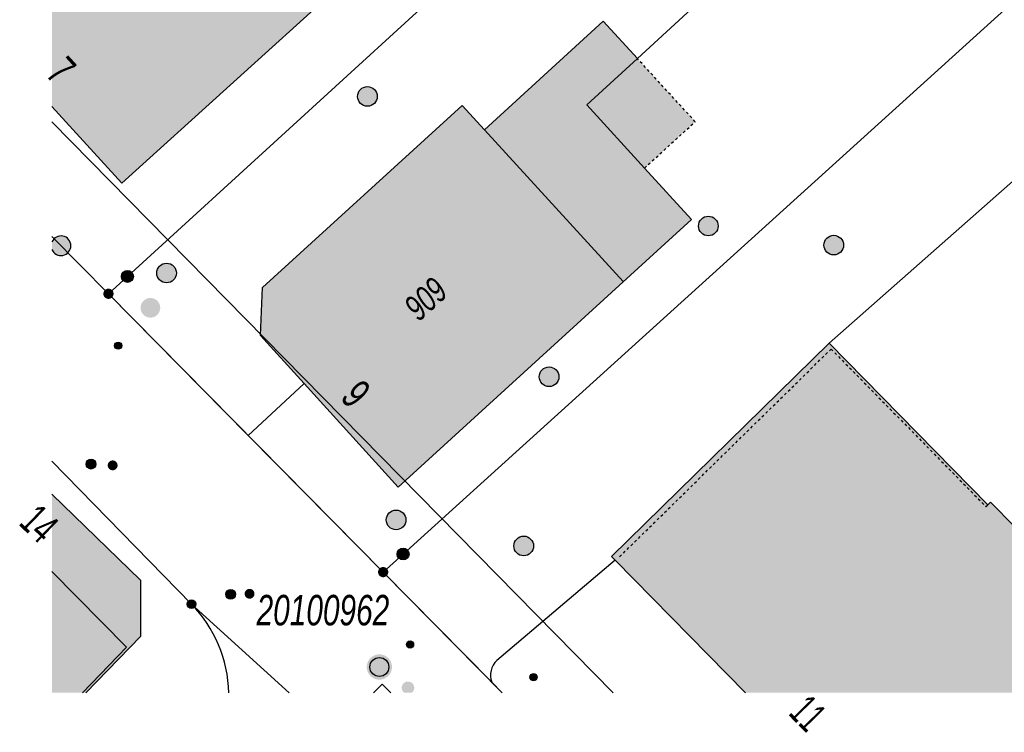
# Model space of a CAD drawing. Header units: metres. Extents: x 2695751 to 2696029, y 1260877 to 1261206.
# Tile 1 of 70: x 2695751 to 2695789, y 1260881 to 1260908. Entities that reach past the tile are written whole.
import ezdxf

# ---------------------------------------------------------------- set-up
doc = ezdxf.new("R2010")
doc.units = ezdxf.units.M
doc.header["$LTSCALE"] = 0.1
doc.linetypes.add('AUSGEZOGEN', pattern=[0])
doc.linetypes.add('VERDECKT2_S2', pattern=[0.36, 0.2, -0.16])
for name, color, linetype in [('Aménagement du territoire_Ligne de distance', 7, 'AUSGEZOGEN'), ('Limites de bien-fonds', 7, 'AUSGEZOGEN'), ('Mensuration officielle_Lignes (Couverture du sol)', 7, 'AUSGEZOGEN'), ('Mensuration officielle_Lignes (Objets divers)', 7, 'AUSGEZOGEN'), ("Mensuration officielle_N° d'assurance", 7, 'AUSGEZOGEN'), ('Mensuration officielle_N° de bâtiment', 7, 'AUSGEZOGEN'), ('Mensuration officielle_Point fixe planimétrique - N°', 7, 'AUSGEZOGEN'), ('Mensuration officielle_Surface (Objets divers)', 7, 'AUSGEZOGEN'), ('Mensuration officielle_Surfaces de bâtiments (Couverture du sol)', 7, 'AUSGEZOGEN'), ('Mensuration officielle_Surfaces de bâtiments (Objets divers)', 7, 'AUSGEZOGEN'), ('Points fixes eau potable', 255, 'AUSGEZOGEN'), ('Points fixes EU', 255, 'AUSGEZOGEN'), ('Points fixes gaz', 255, 'AUSGEZOGEN'), ('Points fixes mensuration officielle', 255, 'AUSGEZOGEN'), ('Points fixes réseau électrique', 255, 'AUSGEZOGEN'), ('Réseau AEW', 8, 'AUSGEZOGEN')]:
    doc.layers.add(name, color=color, linetype=linetype)
doc.styles.add('ARIAL', font='arial.ttf')

msp = doc.modelspace()

# ---------------------------------------------------------------- hatches: boundary and pattern name
at = {"layer": 'Mensuration officielle_Surfaces de bâtiments (Couverture du sol)', "true_color": 0xd2d2d2, "transparency": 33554687}
for points in [[(2695755.269, 1260901.801), (2695763.529, 1260909.284), (2695760.217, 1260912.895), (2695756.701, 1260916.729), (2695752.611, 1260913.012), (2695752.611, 1260904.725)], [(2695765.807, 1260890.215), (2695776.973, 1260900.423), (2695775.184, 1260902.38), (2695772.985, 1260904.786), (2695774.917, 1260906.552), (2695773.615, 1260907.977), (2695769.088, 1260903.839), (2695768.238, 1260904.769), (2695760.639, 1260897.822), (2695760.555, 1260895.997), (2695762.22, 1260894.163)], [(2695788.37, 1260889.642), (2695788.27, 1260889.544), (2695782.219, 1260895.703), (2695773.933, 1260887.578), (2695774.073, 1260887.435), (2695779.039, 1260882.381), (2695794.683, 1260882.381), (2695795.001, 1260882.693), (2695790.119, 1260887.663), (2695790.218, 1260887.761)], [(2695755.987, 1260884.529), (2695755.99, 1260886.676), (2695752.611, 1260889.947), (2695752.611, 1260882.381), (2695753.899, 1260882.381)]]:
    msp.add_hatch(color=254, dxfattribs=at).paths.add_polyline_path(points)
at = {"layer": 'Mensuration officielle_Surfaces de bâtiments (Objets divers)', "true_color": 0xebebeb, "transparency": 33554687}
msp.add_hatch(color=7, dxfattribs=at).paths.add_polyline_path([(2695775.184, 1260902.38), (2695777.118, 1260904.147), (2695774.917, 1260906.552), (2695772.985, 1260904.786)])
at = {"layer": 'Points fixes eau potable', "transparency": 33554687}
for points in [[(2695755.054, 1260890.913), (2695755.067, 1260890.927), (2695755.079, 1260890.942), (2695755.089, 1260890.958), (2695755.097, 1260890.975), (2695755.104, 1260890.993), (2695755.109, 1260891.011), (2695755.112, 1260891.03), (2695755.112, 1260891.049), (2695755.112, 1260891.068), (2695755.109, 1260891.087), (2695755.104, 1260891.105), (2695755.097, 1260891.123), (2695755.089, 1260891.14), (2695755.079, 1260891.156), (2695755.067, 1260891.171), (2695755.054, 1260891.185), (2695755.04, 1260891.197), (2695755.024, 1260891.208), (2695755.008, 1260891.217), (2695754.99, 1260891.225), (2695754.972, 1260891.23), (2695754.954, 1260891.234), (2695754.935, 1260891.236), (2695754.916, 1260891.236), (2695754.897, 1260891.234), (2695754.878, 1260891.231), (2695754.86, 1260891.225), (2695754.843, 1260891.217), (2695754.826, 1260891.208), (2695754.81, 1260891.197), (2695754.796, 1260891.185), (2695754.783, 1260891.171), (2695754.771, 1260891.156), (2695754.761, 1260891.14), (2695754.753, 1260891.123), (2695754.746, 1260891.105), (2695754.741, 1260891.087), (2695754.738, 1260891.068), (2695754.738, 1260891.049), (2695754.738, 1260891.03), (2695754.741, 1260891.011), (2695754.746, 1260890.993), (2695754.753, 1260890.975), (2695754.761, 1260890.958), (2695754.771, 1260890.942), (2695754.783, 1260890.927), (2695754.796, 1260890.913), (2695754.81, 1260890.901), (2695754.826, 1260890.89), (2695754.842, 1260890.881), (2695754.86, 1260890.873), (2695754.878, 1260890.868), (2695754.896, 1260890.864), (2695754.915, 1260890.862), (2695754.934, 1260890.862), (2695754.953, 1260890.864), (2695754.972, 1260890.867), (2695754.99, 1260890.873), (2695755.007, 1260890.881), (2695755.024, 1260890.89), (2695755.04, 1260890.901)], [(2695760.013, 1260886.292), (2695759.999, 1260886.278), (2695759.988, 1260886.263), (2695759.978, 1260886.247), (2695759.969, 1260886.23), (2695759.962, 1260886.212), (2695759.958, 1260886.194), (2695759.955, 1260886.175), (2695759.954, 1260886.156), (2695759.954, 1260886.137), (2695759.957, 1260886.118), (2695759.962, 1260886.1), (2695759.968, 1260886.082), (2695759.977, 1260886.065), (2695759.987, 1260886.049), (2695759.998, 1260886.034), (2695760.011, 1260886.02), (2695760.025, 1260886.007), (2695760.041, 1260885.996), (2695760.058, 1260885.987), (2695760.075, 1260885.98), (2695760.093, 1260885.974), (2695760.112, 1260885.97), (2695760.131, 1260885.968), (2695760.15, 1260885.968), (2695760.168, 1260885.97), (2695760.187, 1260885.973), (2695760.205, 1260885.979), (2695760.223, 1260885.986), (2695760.239, 1260885.995), (2695760.255, 1260886.006), (2695760.269, 1260886.018), (2695760.283, 1260886.032), (2695760.294, 1260886.047), (2695760.304, 1260886.063), (2695760.313, 1260886.08), (2695760.32, 1260886.098), (2695760.324, 1260886.116), (2695760.327, 1260886.135), (2695760.328, 1260886.154), (2695760.328, 1260886.173), (2695760.325, 1260886.192), (2695760.32, 1260886.21), (2695760.314, 1260886.228), (2695760.305, 1260886.245), (2695760.295, 1260886.261), (2695760.284, 1260886.276), (2695760.271, 1260886.29), (2695760.257, 1260886.303), (2695760.241, 1260886.314), (2695760.224, 1260886.323), (2695760.207, 1260886.33), (2695760.189, 1260886.336), (2695760.17, 1260886.34), (2695760.151, 1260886.342), (2695760.132, 1260886.342), (2695760.114, 1260886.34), (2695760.095, 1260886.337), (2695760.077, 1260886.331), (2695760.059, 1260886.324), (2695760.043, 1260886.315), (2695760.027, 1260886.304)], [(2695765.945, 1260882.627), (2695765.94, 1260882.603), (2695765.938, 1260882.579), (2695765.939, 1260882.555), (2695765.942, 1260882.531), (2695765.947, 1260882.507), (2695765.955, 1260882.485), (2695765.965, 1260882.463), (2695765.977, 1260882.442), (2695765.991, 1260882.422), (2695766.007, 1260882.405), (2695766.025, 1260882.388), (2695766.035, 1260882.381), (2695766.317, 1260882.381), (2695766.335, 1260882.395), (2695766.352, 1260882.412), (2695766.367, 1260882.431), (2695766.38, 1260882.451), (2695766.392, 1260882.472), (2695766.401, 1260882.494), (2695766.407, 1260882.517), (2695766.412, 1260882.541), (2695766.414, 1260882.565), (2695766.413, 1260882.589), (2695766.41, 1260882.613), (2695766.405, 1260882.637), (2695766.397, 1260882.659), (2695766.387, 1260882.681), (2695766.375, 1260882.702), (2695766.361, 1260882.722), (2695766.345, 1260882.739), (2695766.327, 1260882.756), (2695766.308, 1260882.77), (2695766.287, 1260882.782), (2695766.265, 1260882.792), (2695766.242, 1260882.8), (2695766.219, 1260882.806), (2695766.195, 1260882.809), (2695766.171, 1260882.81), (2695766.147, 1260882.808), (2695766.123, 1260882.804), (2695766.1, 1260882.797), (2695766.078, 1260882.788), (2695766.056, 1260882.777), (2695766.036, 1260882.764), (2695766.017, 1260882.749), (2695766, 1260882.732), (2695765.985, 1260882.713), (2695765.972, 1260882.693), (2695765.96, 1260882.672), (2695765.951, 1260882.65)]]:
    msp.add_hatch(color=7, dxfattribs=at).paths.add_polyline_path(points)
at = {"layer": 'Points fixes EU', "transparency": 33554687}
for points in [[(2695765.007, 1260905.11), (2695764.999, 1260905.185), (2695764.977, 1260905.258), (2695764.94, 1260905.324), (2695764.89, 1260905.381), (2695764.83, 1260905.428), (2695764.762, 1260905.461), (2695764.689, 1260905.48), (2695764.613, 1260905.484), (2695764.538, 1260905.473), (2695764.467, 1260905.446), (2695764.402, 1260905.406), (2695764.347, 1260905.354), (2695764.304, 1260905.292), (2695764.274, 1260905.222), (2695764.259, 1260905.148), (2695764.259, 1260905.072), (2695764.274, 1260904.997), (2695764.304, 1260904.928), (2695764.347, 1260904.865), (2695764.402, 1260904.813), (2695764.467, 1260904.773), (2695764.538, 1260904.747), (2695764.613, 1260904.735), (2695764.689, 1260904.739), (2695764.762, 1260904.758), (2695764.83, 1260904.791), (2695764.89, 1260904.838), (2695764.94, 1260904.895), (2695764.977, 1260904.962), (2695764.999, 1260905.034)], [(2695777.351, 1260900.437), (2695777.304, 1260900.378), (2695777.268, 1260900.31), (2695777.248, 1260900.238), (2695777.242, 1260900.162), (2695777.251, 1260900.087), (2695777.276, 1260900.015), (2695777.315, 1260899.949), (2695777.365, 1260899.893), (2695777.427, 1260899.848), (2695777.496, 1260899.817), (2695777.57, 1260899.8), (2695777.645, 1260899.798), (2695777.72, 1260899.811), (2695777.791, 1260899.839), (2695777.854, 1260899.881), (2695777.907, 1260899.935), (2695777.949, 1260899.998), (2695777.977, 1260900.069), (2695777.991, 1260900.143), (2695777.989, 1260900.219), (2695777.972, 1260900.293), (2695777.94, 1260900.362), (2695777.895, 1260900.423), (2695777.839, 1260900.474), (2695777.773, 1260900.512), (2695777.701, 1260900.537), (2695777.626, 1260900.546), (2695777.55, 1260900.541), (2695777.477, 1260900.52), (2695777.41, 1260900.485)], [(2695782.657, 1260899.172), (2695782.706, 1260899.23), (2695782.743, 1260899.296), (2695782.765, 1260899.369), (2695782.772, 1260899.445), (2695782.764, 1260899.52), (2695782.741, 1260899.592), (2695782.704, 1260899.658), (2695782.654, 1260899.716), (2695782.594, 1260899.762), (2695782.525, 1260899.795), (2695782.452, 1260899.813), (2695782.376, 1260899.817), (2695782.301, 1260899.805), (2695782.23, 1260899.778), (2695782.166, 1260899.738), (2695782.111, 1260899.685), (2695782.068, 1260899.623), (2695782.039, 1260899.553), (2695782.024, 1260899.478), (2695782.024, 1260899.402), (2695782.04, 1260899.328), (2695782.07, 1260899.259), (2695782.114, 1260899.197), (2695782.169, 1260899.145), (2695782.234, 1260899.105), (2695782.305, 1260899.079), (2695782.38, 1260899.068), (2695782.456, 1260899.072), (2695782.529, 1260899.091), (2695782.597, 1260899.125)], [(2695756.644, 1260898.21), (2695756.685, 1260898.146), (2695756.738, 1260898.092), (2695756.801, 1260898.049), (2695756.871, 1260898.021), (2695756.945, 1260898.006), (2695757.021, 1260898.007), (2695757.095, 1260898.024), (2695757.164, 1260898.055), (2695757.226, 1260898.099), (2695757.278, 1260898.155), (2695757.317, 1260898.22), (2695757.342, 1260898.291), (2695757.353, 1260898.366), (2695757.348, 1260898.442), (2695757.328, 1260898.515), (2695757.293, 1260898.583), (2695757.246, 1260898.642), (2695757.188, 1260898.691), (2695757.121, 1260898.727), (2695757.048, 1260898.748), (2695756.972, 1260898.755), (2695756.897, 1260898.746), (2695756.825, 1260898.722), (2695756.759, 1260898.685), (2695756.702, 1260898.634), (2695756.657, 1260898.574), (2695756.624, 1260898.505), (2695756.606, 1260898.431), (2695756.604, 1260898.356), (2695756.616, 1260898.281)], [(2695771.818, 1260894.164), (2695771.866, 1260894.223), (2695771.9, 1260894.291), (2695771.921, 1260894.364), (2695771.926, 1260894.44), (2695771.916, 1260894.515), (2695771.891, 1260894.586), (2695771.852, 1260894.651), (2695771.801, 1260894.707), (2695771.739, 1260894.752), (2695771.67, 1260894.783), (2695771.596, 1260894.8), (2695771.52, 1260894.801), (2695771.446, 1260894.787), (2695771.375, 1260894.759), (2695771.312, 1260894.716), (2695771.259, 1260894.662), (2695771.218, 1260894.599), (2695771.19, 1260894.528), (2695771.177, 1260894.453), (2695771.18, 1260894.378), (2695771.197, 1260894.304), (2695771.229, 1260894.235), (2695771.275, 1260894.174), (2695771.331, 1260894.124), (2695771.397, 1260894.086), (2695771.469, 1260894.062), (2695771.544, 1260894.053), (2695771.62, 1260894.059), (2695771.693, 1260894.08), (2695771.76, 1260894.116)], [(2695765.47, 1260889.244), (2695765.42, 1260889.187), (2695765.382, 1260889.121), (2695765.359, 1260889.049), (2695765.35, 1260888.974), (2695765.357, 1260888.898), (2695765.379, 1260888.826), (2695765.415, 1260888.759), (2695765.464, 1260888.701), (2695765.523, 1260888.654), (2695765.591, 1260888.62), (2695765.664, 1260888.6), (2695765.74, 1260888.595), (2695765.815, 1260888.606), (2695765.886, 1260888.631), (2695765.951, 1260888.671), (2695766.007, 1260888.722), (2695766.051, 1260888.784), (2695766.081, 1260888.853), (2695766.098, 1260888.927), (2695766.098, 1260889.003), (2695766.084, 1260889.078), (2695766.055, 1260889.148), (2695766.012, 1260889.211), (2695765.958, 1260889.264), (2695765.894, 1260889.304), (2695765.823, 1260889.332), (2695765.748, 1260889.344), (2695765.672, 1260889.341), (2695765.599, 1260889.323), (2695765.53, 1260889.29)], [(2695770.843, 1260887.706), (2695770.893, 1260887.764), (2695770.929, 1260887.831), (2695770.952, 1260887.903), (2695770.959, 1260887.979), (2695770.951, 1260888.054), (2695770.928, 1260888.126), (2695770.891, 1260888.193), (2695770.842, 1260888.25), (2695770.781, 1260888.296), (2695770.713, 1260888.329), (2695770.64, 1260888.348), (2695770.564, 1260888.352), (2695770.489, 1260888.34), (2695770.418, 1260888.313), (2695770.354, 1260888.273), (2695770.299, 1260888.221), (2695770.256, 1260888.158), (2695770.226, 1260888.088), (2695770.211, 1260888.014), (2695770.211, 1260887.938), (2695770.227, 1260887.864), (2695770.257, 1260887.794), (2695770.3, 1260887.732), (2695770.356, 1260887.68), (2695770.42, 1260887.64), (2695770.491, 1260887.614), (2695770.566, 1260887.603), (2695770.642, 1260887.607), (2695770.716, 1260887.626), (2695770.784, 1260887.66)]]:
    msp.add_hatch(color=7, dxfattribs=at).paths.add_polyline_path(points)
at = {"layer": 'Points fixes EU', "lineweight": 25, "transparency": 33554687}
msp.add_hatch(color=7, dxfattribs=at).paths.add_polyline_path([(2695756.622, 1260896.783), (2695756.672, 1260896.841), (2695756.708, 1260896.907), (2695756.731, 1260896.98), (2695756.738, 1260897.055), (2695756.73, 1260897.131), (2695756.707, 1260897.203), (2695756.67, 1260897.269), (2695756.62, 1260897.327), (2695756.56, 1260897.373), (2695756.492, 1260897.406), (2695756.419, 1260897.425), (2695756.343, 1260897.428), (2695756.268, 1260897.417), (2695756.197, 1260897.39), (2695756.132, 1260897.35), (2695756.078, 1260897.297), (2695756.035, 1260897.235), (2695756.005, 1260897.165), (2695755.99, 1260897.091), (2695755.99, 1260897.015), (2695756.006, 1260896.941), (2695756.036, 1260896.871), (2695756.079, 1260896.809), (2695756.134, 1260896.757), (2695756.199, 1260896.717), (2695756.27, 1260896.691), (2695756.345, 1260896.679), (2695756.421, 1260896.684), (2695756.494, 1260896.703), (2695756.562, 1260896.736)])
at = {"layer": 'Points fixes gaz', "transparency": 33554687}
for points in [[(2695753.971, 1260890.963), (2695754, 1260890.939), (2695754.034, 1260890.922), (2695754.07, 1260890.911), (2695754.108, 1260890.909), (2695754.146, 1260890.913), (2695754.181, 1260890.926), (2695754.214, 1260890.945), (2695754.242, 1260890.97), (2695754.265, 1260891.001), (2695754.28, 1260891.036), (2695754.289, 1260891.073), (2695754.29, 1260891.11), (2695754.283, 1260891.148), (2695754.269, 1260891.183), (2695754.248, 1260891.215), (2695754.221, 1260891.241), (2695754.19, 1260891.262), (2695754.154, 1260891.276), (2695754.117, 1260891.283), (2695754.079, 1260891.282), (2695754.042, 1260891.273), (2695754.008, 1260891.257), (2695753.977, 1260891.235), (2695753.952, 1260891.207), (2695753.933, 1260891.174), (2695753.92, 1260891.138), (2695753.916, 1260891.101), (2695753.918, 1260891.063), (2695753.929, 1260891.026), (2695753.947, 1260890.993)], [(2695759.559, 1260886.262), (2695759.531, 1260886.287), (2695759.498, 1260886.307), (2695759.462, 1260886.319), (2695759.424, 1260886.323), (2695759.386, 1260886.32), (2695759.35, 1260886.31), (2695759.316, 1260886.292), (2695759.287, 1260886.268), (2695759.263, 1260886.239), (2695759.246, 1260886.205), (2695759.235, 1260886.169), (2695759.233, 1260886.131), (2695759.237, 1260886.093), (2695759.25, 1260886.057), (2695759.269, 1260886.025), (2695759.295, 1260885.997), (2695759.325, 1260885.974), (2695759.36, 1260885.958), (2695759.397, 1260885.95), (2695759.435, 1260885.949), (2695759.472, 1260885.956), (2695759.507, 1260885.97), (2695759.539, 1260885.991), (2695759.566, 1260886.018), (2695759.586, 1260886.05), (2695759.6, 1260886.085), (2695759.607, 1260886.122), (2695759.606, 1260886.16), (2695759.597, 1260886.197), (2695759.581, 1260886.232)]]:
    msp.add_hatch(color=7, dxfattribs=at).paths.add_polyline_path(points)
at = {"layer": 'Points fixes mensuration officielle', "transparency": 33554687}
for points in [[(2695755.717, 1260898.25), (2695755.713, 1260898.296), (2695755.699, 1260898.34), (2695755.677, 1260898.38), (2695755.647, 1260898.415), (2695755.61, 1260898.443), (2695755.569, 1260898.463), (2695755.524, 1260898.475), (2695755.478, 1260898.477), (2695755.433, 1260898.47), (2695755.39, 1260898.454), (2695755.351, 1260898.43), (2695755.317, 1260898.398), (2695755.291, 1260898.36), (2695755.273, 1260898.318), (2695755.264, 1260898.273), (2695755.264, 1260898.227), (2695755.273, 1260898.182), (2695755.291, 1260898.14), (2695755.317, 1260898.102), (2695755.351, 1260898.07), (2695755.39, 1260898.046), (2695755.433, 1260898.03), (2695755.478, 1260898.023), (2695755.524, 1260898.025), (2695755.569, 1260898.037), (2695755.61, 1260898.057), (2695755.647, 1260898.085), (2695755.677, 1260898.12), (2695755.699, 1260898.16), (2695755.713, 1260898.204)], [(2695754.961, 1260897.589), (2695754.957, 1260897.628), (2695754.945, 1260897.666), (2695754.926, 1260897.7), (2695754.9, 1260897.73), (2695754.869, 1260897.754), (2695754.834, 1260897.772), (2695754.796, 1260897.782), (2695754.756, 1260897.784), (2695754.717, 1260897.778), (2695754.68, 1260897.764), (2695754.647, 1260897.743), (2695754.618, 1260897.716), (2695754.596, 1260897.684), (2695754.58, 1260897.647), (2695754.572, 1260897.609), (2695754.572, 1260897.569), (2695754.58, 1260897.531), (2695754.596, 1260897.494), (2695754.618, 1260897.462), (2695754.647, 1260897.435), (2695754.68, 1260897.414), (2695754.717, 1260897.4), (2695754.756, 1260897.394), (2695754.796, 1260897.396), (2695754.834, 1260897.406), (2695754.869, 1260897.424), (2695754.9, 1260897.448), (2695754.926, 1260897.478), (2695754.945, 1260897.512), (2695754.957, 1260897.55)], [(2695766.217, 1260887.67), (2695766.213, 1260887.716), (2695766.199, 1260887.76), (2695766.177, 1260887.8), (2695766.147, 1260887.835), (2695766.11, 1260887.863), (2695766.069, 1260887.883), (2695766.024, 1260887.895), (2695765.978, 1260887.897), (2695765.933, 1260887.89), (2695765.89, 1260887.874), (2695765.851, 1260887.85), (2695765.817, 1260887.818), (2695765.791, 1260887.78), (2695765.773, 1260887.738), (2695765.764, 1260887.693), (2695765.764, 1260887.647), (2695765.773, 1260887.602), (2695765.791, 1260887.56), (2695765.817, 1260887.522), (2695765.851, 1260887.49), (2695765.89, 1260887.466), (2695765.933, 1260887.45), (2695765.978, 1260887.443), (2695766.024, 1260887.445), (2695766.069, 1260887.457), (2695766.11, 1260887.477), (2695766.147, 1260887.505), (2695766.177, 1260887.54), (2695766.199, 1260887.58), (2695766.213, 1260887.624)], [(2695765.425, 1260886.98), (2695765.421, 1260887.019), (2695765.409, 1260887.057), (2695765.39, 1260887.091), (2695765.364, 1260887.121), (2695765.333, 1260887.145), (2695765.298, 1260887.163), (2695765.26, 1260887.173), (2695765.22, 1260887.175), (2695765.181, 1260887.169), (2695765.144, 1260887.155), (2695765.111, 1260887.134), (2695765.082, 1260887.107), (2695765.06, 1260887.075), (2695765.044, 1260887.038), (2695765.036, 1260887), (2695765.036, 1260886.96), (2695765.044, 1260886.922), (2695765.06, 1260886.885), (2695765.082, 1260886.853), (2695765.111, 1260886.826), (2695765.144, 1260886.805), (2695765.181, 1260886.791), (2695765.22, 1260886.785), (2695765.26, 1260886.787), (2695765.298, 1260886.797), (2695765.333, 1260886.815), (2695765.364, 1260886.839), (2695765.39, 1260886.869), (2695765.409, 1260886.903), (2695765.421, 1260886.941)], [(2695758.092, 1260885.76), (2695758.089, 1260885.793), (2695758.079, 1260885.824), (2695758.063, 1260885.853), (2695758.042, 1260885.878), (2695758.016, 1260885.898), (2695757.986, 1260885.912), (2695757.955, 1260885.921), (2695757.922, 1260885.922), (2695757.889, 1260885.917), (2695757.858, 1260885.906), (2695757.831, 1260885.889), (2695757.807, 1260885.866), (2695757.788, 1260885.839), (2695757.775, 1260885.809), (2695757.768, 1260885.776), (2695757.768, 1260885.744), (2695757.775, 1260885.711), (2695757.788, 1260885.681), (2695757.807, 1260885.654), (2695757.831, 1260885.631), (2695757.858, 1260885.614), (2695757.889, 1260885.603), (2695757.922, 1260885.598), (2695757.955, 1260885.599), (2695757.986, 1260885.608), (2695758.016, 1260885.622), (2695758.042, 1260885.642), (2695758.063, 1260885.667), (2695758.079, 1260885.696), (2695758.089, 1260885.727)], [(2695765.568, 1260883.364), (2695765.559, 1260883.461), (2695765.529, 1260883.554), (2695765.482, 1260883.64), (2695765.418, 1260883.714), (2695765.341, 1260883.773), (2695765.254, 1260883.816), (2695765.159, 1260883.841), (2695765.062, 1260883.846), (2695764.965, 1260883.831), (2695764.874, 1260883.797), (2695764.791, 1260883.745), (2695764.72, 1260883.678), (2695764.664, 1260883.598), (2695764.626, 1260883.508), (2695764.606, 1260883.413), (2695764.606, 1260883.315), (2695764.626, 1260883.22), (2695764.664, 1260883.13), (2695764.72, 1260883.05), (2695764.791, 1260882.983), (2695764.874, 1260882.931), (2695764.965, 1260882.897), (2695765.062, 1260882.882), (2695765.159, 1260882.887), (2695765.254, 1260882.912), (2695765.341, 1260882.955), (2695765.418, 1260883.014), (2695765.482, 1260883.088), (2695765.529, 1260883.174), (2695765.559, 1260883.267)]]:
    msp.add_hatch(color=7, dxfattribs=at).paths.add_polyline_path(points)
at = {"layer": 'Points fixes réseau électrique', "transparency": 33554687}
msp.add_hatch(color=7, dxfattribs=at).paths.add_polyline_path([(2695752.913, 1260899.048), (2695752.989, 1260899.046), (2695753.064, 1260899.06), (2695753.134, 1260899.089), (2695753.197, 1260899.132), (2695753.25, 1260899.186), (2695753.291, 1260899.25), (2695753.319, 1260899.32), (2695753.331, 1260899.395), (2695753.329, 1260899.471), (2695753.311, 1260899.545), (2695753.278, 1260899.613), (2695753.233, 1260899.674), (2695753.176, 1260899.724), (2695753.11, 1260899.762), (2695753.038, 1260899.786), (2695752.963, 1260899.795), (2695752.887, 1260899.788), (2695752.814, 1260899.767), (2695752.748, 1260899.731), (2695752.689, 1260899.683), (2695752.642, 1260899.623), (2695752.611, 1260899.564), (2695752.611, 1260899.278), (2695752.618, 1260899.26), (2695752.657, 1260899.195), (2695752.708, 1260899.139), (2695752.77, 1260899.095), (2695752.839, 1260899.064)])
at = {"layer": 'Réseau AEW', "transparency": 33554687}
for points in [[(2695754.997, 1260895.612), (2695754.997, 1260895.598), (2695754.999, 1260895.584), (2695755.003, 1260895.571), (2695755.008, 1260895.558), (2695755.014, 1260895.545), (2695755.021, 1260895.533), (2695755.03, 1260895.522), (2695755.039, 1260895.512), (2695755.05, 1260895.503), (2695755.061, 1260895.495), (2695755.073, 1260895.489), (2695755.086, 1260895.483), (2695755.1, 1260895.479), (2695755.113, 1260895.476), (2695755.127, 1260895.475), (2695755.141, 1260895.475), (2695755.155, 1260895.476), (2695755.168, 1260895.479), (2695755.182, 1260895.483), (2695755.195, 1260895.489), (2695755.207, 1260895.495), (2695755.218, 1260895.503), (2695755.229, 1260895.512), (2695755.238, 1260895.522), (2695755.247, 1260895.533), (2695755.254, 1260895.545), (2695755.26, 1260895.558), (2695755.265, 1260895.571), (2695755.269, 1260895.584), (2695755.271, 1260895.598), (2695755.271, 1260895.612), (2695755.271, 1260895.626), (2695755.269, 1260895.64), (2695755.265, 1260895.653), (2695755.26, 1260895.666), (2695755.254, 1260895.679), (2695755.247, 1260895.691), (2695755.238, 1260895.702), (2695755.229, 1260895.712), (2695755.218, 1260895.721), (2695755.207, 1260895.729), (2695755.195, 1260895.735), (2695755.182, 1260895.741), (2695755.168, 1260895.745), (2695755.155, 1260895.748), (2695755.141, 1260895.749), (2695755.127, 1260895.749), (2695755.113, 1260895.748), (2695755.1, 1260895.745), (2695755.086, 1260895.741), (2695755.073, 1260895.735), (2695755.061, 1260895.729), (2695755.05, 1260895.721), (2695755.039, 1260895.712), (2695755.03, 1260895.702), (2695755.021, 1260895.691), (2695755.014, 1260895.679), (2695755.008, 1260895.666), (2695755.003, 1260895.653), (2695754.999, 1260895.64), (2695754.997, 1260895.626)], [(2695766.117, 1260884.223), (2695766.117, 1260884.209), (2695766.119, 1260884.195), (2695766.123, 1260884.182), (2695766.128, 1260884.169), (2695766.134, 1260884.156), (2695766.141, 1260884.144), (2695766.15, 1260884.133), (2695766.159, 1260884.123), (2695766.17, 1260884.114), (2695766.181, 1260884.106), (2695766.193, 1260884.1), (2695766.206, 1260884.094), (2695766.22, 1260884.09), (2695766.233, 1260884.087), (2695766.247, 1260884.086), (2695766.261, 1260884.086), (2695766.275, 1260884.087), (2695766.288, 1260884.09), (2695766.302, 1260884.094), (2695766.315, 1260884.1), (2695766.327, 1260884.106), (2695766.338, 1260884.114), (2695766.349, 1260884.123), (2695766.358, 1260884.133), (2695766.367, 1260884.144), (2695766.374, 1260884.156), (2695766.38, 1260884.169), (2695766.385, 1260884.182), (2695766.389, 1260884.195), (2695766.391, 1260884.209), (2695766.391, 1260884.223), (2695766.391, 1260884.237), (2695766.389, 1260884.251), (2695766.385, 1260884.264), (2695766.38, 1260884.277), (2695766.374, 1260884.29), (2695766.367, 1260884.302), (2695766.358, 1260884.313), (2695766.349, 1260884.323), (2695766.338, 1260884.332), (2695766.327, 1260884.34), (2695766.315, 1260884.346), (2695766.302, 1260884.352), (2695766.288, 1260884.356), (2695766.275, 1260884.359), (2695766.261, 1260884.36), (2695766.247, 1260884.36), (2695766.233, 1260884.359), (2695766.22, 1260884.356), (2695766.206, 1260884.352), (2695766.193, 1260884.346), (2695766.181, 1260884.34), (2695766.17, 1260884.332), (2695766.159, 1260884.323), (2695766.15, 1260884.313), (2695766.141, 1260884.302), (2695766.134, 1260884.29), (2695766.128, 1260884.277), (2695766.123, 1260884.264), (2695766.119, 1260884.251), (2695766.117, 1260884.237)], [(2695766.254, 1260884.36), (2695766.24, 1260884.36), (2695766.226, 1260884.358), (2695766.213, 1260884.354), (2695766.2, 1260884.349), (2695766.187, 1260884.343), (2695766.175, 1260884.336), (2695766.164, 1260884.327), (2695766.154, 1260884.318), (2695766.145, 1260884.307), (2695766.137, 1260884.296), (2695766.131, 1260884.284), (2695766.125, 1260884.271), (2695766.121, 1260884.257), (2695766.118, 1260884.244), (2695766.117, 1260884.23), (2695766.117, 1260884.216), (2695766.118, 1260884.202), (2695766.121, 1260884.189), (2695766.125, 1260884.175), (2695766.131, 1260884.162), (2695766.137, 1260884.15), (2695766.145, 1260884.139), (2695766.154, 1260884.128), (2695766.164, 1260884.119), (2695766.175, 1260884.11), (2695766.187, 1260884.103), (2695766.2, 1260884.097), (2695766.213, 1260884.092), (2695766.226, 1260884.088), (2695766.24, 1260884.086), (2695766.254, 1260884.086), (2695766.268, 1260884.086), (2695766.282, 1260884.088), (2695766.295, 1260884.092), (2695766.308, 1260884.097), (2695766.321, 1260884.103), (2695766.333, 1260884.11), (2695766.344, 1260884.119), (2695766.354, 1260884.128), (2695766.363, 1260884.139), (2695766.371, 1260884.15), (2695766.377, 1260884.162), (2695766.383, 1260884.175), (2695766.387, 1260884.189), (2695766.39, 1260884.202), (2695766.391, 1260884.216), (2695766.391, 1260884.23), (2695766.39, 1260884.244), (2695766.387, 1260884.257), (2695766.383, 1260884.271), (2695766.377, 1260884.284), (2695766.371, 1260884.296), (2695766.363, 1260884.307), (2695766.354, 1260884.318), (2695766.344, 1260884.327), (2695766.333, 1260884.336), (2695766.321, 1260884.343), (2695766.308, 1260884.349), (2695766.295, 1260884.354), (2695766.282, 1260884.358), (2695766.268, 1260884.36)], [(2695766.157, 1260884.32), (2695766.147, 1260884.31), (2695766.139, 1260884.299), (2695766.132, 1260884.287), (2695766.126, 1260884.274), (2695766.122, 1260884.261), (2695766.119, 1260884.247), (2695766.117, 1260884.233), (2695766.117, 1260884.22), (2695766.118, 1260884.206), (2695766.12, 1260884.192), (2695766.124, 1260884.179), (2695766.129, 1260884.166), (2695766.136, 1260884.153), (2695766.143, 1260884.142), (2695766.152, 1260884.131), (2695766.162, 1260884.121), (2695766.173, 1260884.112), (2695766.184, 1260884.105), (2695766.197, 1260884.098), (2695766.21, 1260884.093), (2695766.223, 1260884.089), (2695766.237, 1260884.087), (2695766.251, 1260884.086), (2695766.264, 1260884.086), (2695766.278, 1260884.088), (2695766.292, 1260884.091), (2695766.305, 1260884.095), (2695766.318, 1260884.101), (2695766.33, 1260884.108), (2695766.341, 1260884.116), (2695766.351, 1260884.126), (2695766.361, 1260884.136), (2695766.369, 1260884.147), (2695766.376, 1260884.159), (2695766.382, 1260884.172), (2695766.386, 1260884.185), (2695766.389, 1260884.199), (2695766.391, 1260884.213), (2695766.391, 1260884.226), (2695766.39, 1260884.24), (2695766.388, 1260884.254), (2695766.384, 1260884.267), (2695766.379, 1260884.28), (2695766.372, 1260884.293), (2695766.365, 1260884.304), (2695766.356, 1260884.315), (2695766.346, 1260884.325), (2695766.335, 1260884.334), (2695766.324, 1260884.341), (2695766.311, 1260884.348), (2695766.298, 1260884.353), (2695766.285, 1260884.357), (2695766.271, 1260884.359), (2695766.257, 1260884.36), (2695766.244, 1260884.36), (2695766.23, 1260884.358), (2695766.216, 1260884.355), (2695766.203, 1260884.351), (2695766.19, 1260884.345), (2695766.178, 1260884.338), (2695766.167, 1260884.33)], [(2695766.351, 1260884.32), (2695766.341, 1260884.33), (2695766.33, 1260884.338), (2695766.318, 1260884.345), (2695766.305, 1260884.351), (2695766.292, 1260884.355), (2695766.278, 1260884.358), (2695766.264, 1260884.36), (2695766.251, 1260884.36), (2695766.237, 1260884.359), (2695766.223, 1260884.357), (2695766.21, 1260884.353), (2695766.197, 1260884.348), (2695766.184, 1260884.341), (2695766.173, 1260884.334), (2695766.162, 1260884.325), (2695766.152, 1260884.315), (2695766.143, 1260884.304), (2695766.136, 1260884.293), (2695766.129, 1260884.28), (2695766.124, 1260884.267), (2695766.12, 1260884.254), (2695766.118, 1260884.24), (2695766.117, 1260884.226), (2695766.117, 1260884.213), (2695766.119, 1260884.199), (2695766.122, 1260884.185), (2695766.126, 1260884.172), (2695766.132, 1260884.159), (2695766.139, 1260884.147), (2695766.147, 1260884.136), (2695766.157, 1260884.126), (2695766.167, 1260884.116), (2695766.178, 1260884.108), (2695766.19, 1260884.101), (2695766.203, 1260884.095), (2695766.216, 1260884.091), (2695766.23, 1260884.088), (2695766.244, 1260884.086), (2695766.257, 1260884.086), (2695766.271, 1260884.087), (2695766.285, 1260884.089), (2695766.298, 1260884.093), (2695766.311, 1260884.098), (2695766.324, 1260884.105), (2695766.335, 1260884.112), (2695766.346, 1260884.121), (2695766.356, 1260884.131), (2695766.365, 1260884.142), (2695766.372, 1260884.153), (2695766.379, 1260884.166), (2695766.384, 1260884.179), (2695766.388, 1260884.192), (2695766.39, 1260884.206), (2695766.391, 1260884.22), (2695766.391, 1260884.233), (2695766.389, 1260884.247), (2695766.386, 1260884.261), (2695766.382, 1260884.274), (2695766.376, 1260884.287), (2695766.369, 1260884.299), (2695766.361, 1260884.31)], [(2695770.823, 1260882.978), (2695770.823, 1260882.964), (2695770.825, 1260882.95), (2695770.829, 1260882.937), (2695770.834, 1260882.924), (2695770.84, 1260882.911), (2695770.847, 1260882.899), (2695770.856, 1260882.888), (2695770.865, 1260882.878), (2695770.876, 1260882.869), (2695770.887, 1260882.861), (2695770.899, 1260882.855), (2695770.912, 1260882.849), (2695770.926, 1260882.845), (2695770.939, 1260882.842), (2695770.953, 1260882.841), (2695770.967, 1260882.841), (2695770.981, 1260882.842), (2695770.994, 1260882.845), (2695771.008, 1260882.849), (2695771.021, 1260882.855), (2695771.033, 1260882.861), (2695771.044, 1260882.869), (2695771.055, 1260882.878), (2695771.064, 1260882.888), (2695771.073, 1260882.899), (2695771.08, 1260882.911), (2695771.086, 1260882.924), (2695771.091, 1260882.937), (2695771.095, 1260882.95), (2695771.097, 1260882.964), (2695771.097, 1260882.978), (2695771.097, 1260882.992), (2695771.095, 1260883.006), (2695771.091, 1260883.019), (2695771.086, 1260883.032), (2695771.08, 1260883.045), (2695771.073, 1260883.057), (2695771.064, 1260883.068), (2695771.055, 1260883.078), (2695771.044, 1260883.087), (2695771.033, 1260883.095), (2695771.021, 1260883.101), (2695771.008, 1260883.107), (2695770.994, 1260883.111), (2695770.981, 1260883.114), (2695770.967, 1260883.115), (2695770.953, 1260883.115), (2695770.939, 1260883.114), (2695770.926, 1260883.111), (2695770.912, 1260883.107), (2695770.899, 1260883.101), (2695770.887, 1260883.095), (2695770.876, 1260883.087), (2695770.865, 1260883.078), (2695770.856, 1260883.068), (2695770.847, 1260883.057), (2695770.84, 1260883.045), (2695770.834, 1260883.032), (2695770.829, 1260883.019), (2695770.825, 1260883.006), (2695770.823, 1260882.992)], [(2695770.863, 1260883.075), (2695770.853, 1260883.065), (2695770.845, 1260883.054), (2695770.838, 1260883.042), (2695770.832, 1260883.029), (2695770.828, 1260883.016), (2695770.825, 1260883.002), (2695770.823, 1260882.988), (2695770.823, 1260882.975), (2695770.824, 1260882.961), (2695770.826, 1260882.947), (2695770.83, 1260882.934), (2695770.835, 1260882.921), (2695770.842, 1260882.908), (2695770.849, 1260882.897), (2695770.858, 1260882.886), (2695770.868, 1260882.876), (2695770.879, 1260882.867), (2695770.89, 1260882.86), (2695770.903, 1260882.853), (2695770.916, 1260882.848), (2695770.929, 1260882.844), (2695770.943, 1260882.842), (2695770.957, 1260882.841), (2695770.97, 1260882.841), (2695770.984, 1260882.843), (2695770.998, 1260882.846), (2695771.011, 1260882.85), (2695771.024, 1260882.856), (2695771.036, 1260882.863), (2695771.047, 1260882.871), (2695771.057, 1260882.881), (2695771.067, 1260882.891), (2695771.075, 1260882.902), (2695771.082, 1260882.914), (2695771.088, 1260882.927), (2695771.092, 1260882.94), (2695771.095, 1260882.954), (2695771.097, 1260882.968), (2695771.097, 1260882.981), (2695771.096, 1260882.995), (2695771.094, 1260883.009), (2695771.09, 1260883.022), (2695771.085, 1260883.035), (2695771.078, 1260883.048), (2695771.071, 1260883.059), (2695771.062, 1260883.07), (2695771.052, 1260883.08), (2695771.041, 1260883.089), (2695771.03, 1260883.096), (2695771.017, 1260883.103), (2695771.004, 1260883.108), (2695770.991, 1260883.112), (2695770.977, 1260883.114), (2695770.963, 1260883.115), (2695770.95, 1260883.115), (2695770.936, 1260883.113), (2695770.922, 1260883.11), (2695770.909, 1260883.106), (2695770.896, 1260883.1), (2695770.884, 1260883.093), (2695770.873, 1260883.085)], [(2695770.96, 1260883.115), (2695770.946, 1260883.115), (2695770.932, 1260883.113), (2695770.919, 1260883.109), (2695770.906, 1260883.104), (2695770.893, 1260883.098), (2695770.881, 1260883.091), (2695770.87, 1260883.082), (2695770.86, 1260883.073), (2695770.851, 1260883.062), (2695770.843, 1260883.051), (2695770.837, 1260883.039), (2695770.831, 1260883.026), (2695770.827, 1260883.012), (2695770.824, 1260882.999), (2695770.823, 1260882.985), (2695770.823, 1260882.971), (2695770.824, 1260882.957), (2695770.827, 1260882.944), (2695770.831, 1260882.93), (2695770.837, 1260882.917), (2695770.843, 1260882.905), (2695770.851, 1260882.894), (2695770.86, 1260882.883), (2695770.87, 1260882.874), (2695770.881, 1260882.865), (2695770.893, 1260882.858), (2695770.906, 1260882.852), (2695770.919, 1260882.847), (2695770.932, 1260882.843), (2695770.946, 1260882.841), (2695770.96, 1260882.841), (2695770.974, 1260882.841), (2695770.988, 1260882.843), (2695771.001, 1260882.847), (2695771.014, 1260882.852), (2695771.027, 1260882.858), (2695771.039, 1260882.865), (2695771.05, 1260882.874), (2695771.06, 1260882.883), (2695771.069, 1260882.894), (2695771.077, 1260882.905), (2695771.083, 1260882.917), (2695771.089, 1260882.93), (2695771.093, 1260882.944), (2695771.096, 1260882.957), (2695771.097, 1260882.971), (2695771.097, 1260882.985), (2695771.096, 1260882.999), (2695771.093, 1260883.012), (2695771.089, 1260883.026), (2695771.083, 1260883.039), (2695771.077, 1260883.051), (2695771.069, 1260883.062), (2695771.06, 1260883.073), (2695771.05, 1260883.082), (2695771.039, 1260883.091), (2695771.027, 1260883.098), (2695771.014, 1260883.104), (2695771.001, 1260883.109), (2695770.988, 1260883.113), (2695770.974, 1260883.115)], [(2695771.057, 1260883.075), (2695771.047, 1260883.085), (2695771.036, 1260883.093), (2695771.024, 1260883.1), (2695771.011, 1260883.106), (2695770.998, 1260883.11), (2695770.984, 1260883.113), (2695770.97, 1260883.115), (2695770.957, 1260883.115), (2695770.943, 1260883.114), (2695770.929, 1260883.112), (2695770.916, 1260883.108), (2695770.903, 1260883.103), (2695770.89, 1260883.096), (2695770.879, 1260883.089), (2695770.868, 1260883.08), (2695770.858, 1260883.07), (2695770.849, 1260883.059), (2695770.842, 1260883.048), (2695770.835, 1260883.035), (2695770.83, 1260883.022), (2695770.826, 1260883.009), (2695770.824, 1260882.995), (2695770.823, 1260882.981), (2695770.823, 1260882.968), (2695770.825, 1260882.954), (2695770.828, 1260882.94), (2695770.832, 1260882.927), (2695770.838, 1260882.914), (2695770.845, 1260882.902), (2695770.853, 1260882.891), (2695770.863, 1260882.881), (2695770.873, 1260882.871), (2695770.884, 1260882.863), (2695770.896, 1260882.856), (2695770.909, 1260882.85), (2695770.922, 1260882.846), (2695770.936, 1260882.843), (2695770.95, 1260882.841), (2695770.963, 1260882.841), (2695770.977, 1260882.842), (2695770.991, 1260882.844), (2695771.004, 1260882.848), (2695771.017, 1260882.853), (2695771.03, 1260882.86), (2695771.041, 1260882.867), (2695771.052, 1260882.876), (2695771.062, 1260882.886), (2695771.071, 1260882.897), (2695771.078, 1260882.908), (2695771.085, 1260882.921), (2695771.09, 1260882.934), (2695771.094, 1260882.947), (2695771.096, 1260882.961), (2695771.097, 1260882.975), (2695771.097, 1260882.988), (2695771.095, 1260883.002), (2695771.092, 1260883.016), (2695771.088, 1260883.029), (2695771.082, 1260883.042), (2695771.075, 1260883.054), (2695771.067, 1260883.065)], [(2695771.097, 1260882.978), (2695771.097, 1260882.992), (2695771.095, 1260883.006), (2695771.091, 1260883.019), (2695771.086, 1260883.032), (2695771.08, 1260883.045), (2695771.073, 1260883.057), (2695771.064, 1260883.068), (2695771.055, 1260883.078), (2695771.044, 1260883.087), (2695771.033, 1260883.095), (2695771.021, 1260883.101), (2695771.008, 1260883.107), (2695770.994, 1260883.111), (2695770.981, 1260883.114), (2695770.967, 1260883.115), (2695770.953, 1260883.115), (2695770.939, 1260883.114), (2695770.926, 1260883.111), (2695770.912, 1260883.107), (2695770.899, 1260883.101), (2695770.887, 1260883.095), (2695770.876, 1260883.087), (2695770.865, 1260883.078), (2695770.856, 1260883.068), (2695770.847, 1260883.057), (2695770.84, 1260883.045), (2695770.834, 1260883.032), (2695770.829, 1260883.019), (2695770.825, 1260883.006), (2695770.823, 1260882.992), (2695770.823, 1260882.978), (2695770.823, 1260882.964), (2695770.825, 1260882.95), (2695770.829, 1260882.937), (2695770.834, 1260882.924), (2695770.84, 1260882.911), (2695770.847, 1260882.899), (2695770.856, 1260882.888), (2695770.865, 1260882.878), (2695770.876, 1260882.869), (2695770.887, 1260882.861), (2695770.899, 1260882.855), (2695770.912, 1260882.849), (2695770.926, 1260882.845), (2695770.939, 1260882.842), (2695770.953, 1260882.841), (2695770.967, 1260882.841), (2695770.981, 1260882.842), (2695770.994, 1260882.845), (2695771.008, 1260882.849), (2695771.021, 1260882.855), (2695771.033, 1260882.861), (2695771.044, 1260882.869), (2695771.055, 1260882.878), (2695771.064, 1260882.888), (2695771.073, 1260882.899), (2695771.08, 1260882.911), (2695771.086, 1260882.924), (2695771.091, 1260882.937), (2695771.095, 1260882.95), (2695771.097, 1260882.964)]]:
    msp.add_hatch(color=1, dxfattribs=at).paths.add_polyline_path(points)

# ---------------------------------------------------------------- linework, layer by layer
at = {"layer": 'Aménagement du territoire_Ligne de distance', "color": 7, "linetype": 'AUSGEZOGEN', "transparency": 33554687}
msp.add_line((2695752.611, 1260904.148), (2695773.994, 1260882.381), dxfattribs=at)
msp.add_lwpolyline([(2695753.773, 1260882.381), (2695755.45, 1260884.12), (2695752.611, 1260887.01)], dxfattribs=at)
at = {"layer": 'Limites de bien-fonds', "color": 7, "linetype": 'AUSGEZOGEN', "transparency": 33554687}
for p, q in [((2695754.766, 1260897.589), (2695752.611, 1260899.773)), ((2695765.23, 1260886.98), (2695754.766, 1260897.589)), ((2695757.93, 1260885.76), (2695752.611, 1260891.211)), ((2695765.23, 1260886.98), (2695769.767, 1260882.381)), ((2695761.654, 1260882.381), (2695757.93, 1260885.76))]:
    msp.add_line(p, q, dxfattribs=at)
for points in [[(2695787.793, 1260927.779), (2695787.05, 1260927.1), (2695755.49, 1260898.25), (2695754.766, 1260897.589)], [(2695798.97, 1260917.55), (2695765.99, 1260887.67), (2695765.23, 1260886.98)]]:
    msp.add_lwpolyline(points, dxfattribs=at)
msp.add_arc((2695754.351, 1260882.27), 4.999, 1.2725, 44.2775, dxfattribs=at)
at = {"layer": 'Mensuration officielle_Lignes (Couverture du sol)', "color": 7, "linetype": 'AUSGEZOGEN', "transparency": 33554687}
for p, q in [((2695755.269, 1260901.801), (2695752.611, 1260904.725)), ((2695782.219, 1260895.703), (2695789.791, 1260902.392)), ((2695762.22, 1260894.163), (2695760.093, 1260892.188)), ((2695765.807, 1260890.215), (2695762.22, 1260894.163)), ((2695752.611, 1260891.211), (2695757.93, 1260885.76)), ((2695774.073, 1260887.435), (2695769.557, 1260883.615)), ((2695779.039, 1260882.381), (2695774.073, 1260887.435)), ((2695769.767, 1260882.381), (2695769.369, 1260882.784))]:
    msp.add_line(p, q, dxfattribs=at)
for points in [[(2695760.217, 1260912.895), (2695764.359, 1260916.712), (2695766.168, 1260914.75), (2695770.921, 1260919.13), (2695779.023, 1260910.336), (2695774.917, 1260906.552)], [(2695760.217, 1260912.895), (2695763.529, 1260909.284), (2695755.269, 1260901.801)], [(2695762.22, 1260894.163), (2695760.555, 1260895.997), (2695760.639, 1260897.822), (2695768.238, 1260904.769), (2695769.088, 1260903.839), (2695773.615, 1260907.977), (2695774.917, 1260906.552)], [(2695774.917, 1260906.552), (2695772.985, 1260904.786), (2695775.184, 1260902.38), (2695776.973, 1260900.423), (2695765.807, 1260890.215)], [(2695760.093, 1260892.188), (2695754.766, 1260897.589), (2695752.611, 1260899.773)], [(2695774.073, 1260887.435), (2695773.933, 1260887.578), (2695782.219, 1260895.703)], [(2695782.219, 1260895.703), (2695788.27, 1260889.544), (2695788.37, 1260889.642), (2695790.218, 1260887.761), (2695790.119, 1260887.663), (2695795.001, 1260882.693)], [(2695769.369, 1260882.784), (2695765.23, 1260886.98), (2695760.093, 1260892.188)], [(2695752.611, 1260889.947), (2695755.99, 1260886.676), (2695755.987, 1260884.529), (2695753.899, 1260882.381)]]:
    msp.add_lwpolyline(points, dxfattribs=at)
for centre, radius, start, end in [((2695754.351, 1260882.27), 4.999, 1.2725, 44.2775), ((2695770.098, 1260883.056), 0.778, 134.0485, 200.4562)]:
    msp.add_arc(centre, radius, start, end, dxfattribs=at)
at = {"layer": 'Mensuration officielle_Lignes (Objets divers)', "color": 7, "linetype": 'AUSGEZOGEN', "transparency": 33554687}
msp.add_line((2695769.088, 1260903.839), (2695774.379, 1260898.051), dxfattribs=at)
at = {"layer": 'Mensuration officielle_Lignes (Objets divers)', "color": 7, "linetype": 'VERDECKT2_S2', "transparency": 33554687}
msp.add_lwpolyline([(2695774.238, 1260887.567), (2695782.295, 1260895.483), (2695788.198, 1260889.474), (2695788.27, 1260889.544)], dxfattribs=at)
at = {"layer": 'Mensuration officielle_Surface (Objets divers)', "color": 7, "linetype": 'AUSGEZOGEN', "transparency": 33554687}
msp.add_lwpolyline([(2695774.917, 1260906.552), (2695772.985, 1260904.786), (2695775.184, 1260902.38)], dxfattribs=at)
at = {"layer": 'Mensuration officielle_Surface (Objets divers)', "color": 7, "linetype": 'VERDECKT2_S2', "transparency": 33554687}
msp.add_lwpolyline([(2695775.184, 1260902.38), (2695777.118, 1260904.147), (2695774.917, 1260906.552)], dxfattribs=at)
at = {"layer": 'Points fixes EU', "color": 31, "lineweight": 25, "transparency": 33554687}
for p, q in [((2695764.861, 1260882.381), (2695765.192, 1260882.713)), ((2695765.192, 1260882.713), (2695765.525, 1260882.381))]:
    msp.add_line(p, q, dxfattribs=at)
at = {"layer": 'Points fixes EU', "transparency": 33554687}
for centre in [(2695764.632, 1260905.11), (2695777.617, 1260900.172), (2695782.397, 1260899.442), (2695756.978, 1260898.38), (2695771.551, 1260894.427), (2695765.725, 1260888.97), (2695770.584, 1260887.977)]:
    msp.add_circle(centre, 0.375, dxfattribs=at)
at = {"layer": 'Points fixes gaz', "transparency": 33554687}
for centre in [(2695754.103, 1260891.096), (2695759.42, 1260886.136)]:
    msp.add_circle(centre, 0.187, dxfattribs=at)
at = {"layer": 'Points fixes mensuration officielle', "color": 7, "transparency": 33554687}
for centre, radius in [((2695755.49, 1260898.25), 0.227), ((2695765.99, 1260887.67), 0.227), ((2695757.93, 1260885.76), 0.162), ((2695765.086, 1260883.364), 0.36)]:
    msp.add_circle(centre, radius, dxfattribs=at)
at = {"layer": 'Points fixes réseau électrique', "transparency": 33554687}
msp.add_arc((2695752.957, 1260899.42), 0.375, 202.8493, 157.1507, dxfattribs=at)
at = {"layer": 'Réseau AEW', "color": 1, "transparency": 33554687}
for centre in [(2695755.134, 1260895.612), (2695766.254, 1260884.223), (2695766.254, 1260884.223), (2695766.254, 1260884.223), (2695766.254, 1260884.223), (2695770.96, 1260882.978), (2695770.96, 1260882.978), (2695770.96, 1260882.978), (2695770.96, 1260882.978), (2695770.96, 1260882.978)]:
    msp.add_circle(centre, 0.137, dxfattribs=at)

# ---------------------------------------------------------------- texts
at = {"layer": "Mensuration officielle_N° d'assurance", "color": 7, "transparency": 33554687, "insert": (2695766.853, 1260897.389), "char_height": 0.96842, "width": 1.93301, "attachment_point": 5, "rotation": 42.4332, "style": 'ARIAL'}
msp.add_mtext('\\A1;{\\fArial|i1|b0;\\H0.968418;\\W0.700000;\\C7;909}\\P', dxfattribs=at)
at = {"layer": 'Mensuration officielle_N° de bâtiment', "color": 7, "transparency": 33554687, "char_height": 1.1621, "style": 'ARIAL'}
for s, insert, width, attachment_point, rotation in [('\\W0.68;7', (2695752.537, 1260905.711), 1.02516, 8, 312.2667), ('\\W0.68;9', (2695763.755, 1260893.373), 1.02516, 8, 312.2496), ('\\W0.64;14', (2695752.533, 1260889.249), 1.59081, 2, 315.9288), ('\\W0.58;11', (2695781, 1260881.196), 1.50373, 8, 314.4924)]:
    msp.add_mtext(s, dxfattribs=dict(at, insert=insert, width=width, attachment_point=attachment_point, rotation=rotation))
at = {"layer": 'Mensuration officielle_Point fixe planimétrique - N°', "color": 7, "transparency": 33554687, "insert": (2695760.408, 1260884.933), "char_height": 1.1621, "width": 5.50234, "attachment_point": 7, "style": 'ARIAL'}
msp.add_mtext('\\A1;{\\fArial|i1|b0;\\H1.162102;\\W0.700000;\\C7;20100962}\\P', dxfattribs=at)

doc.saveas('drawing.dxf')
